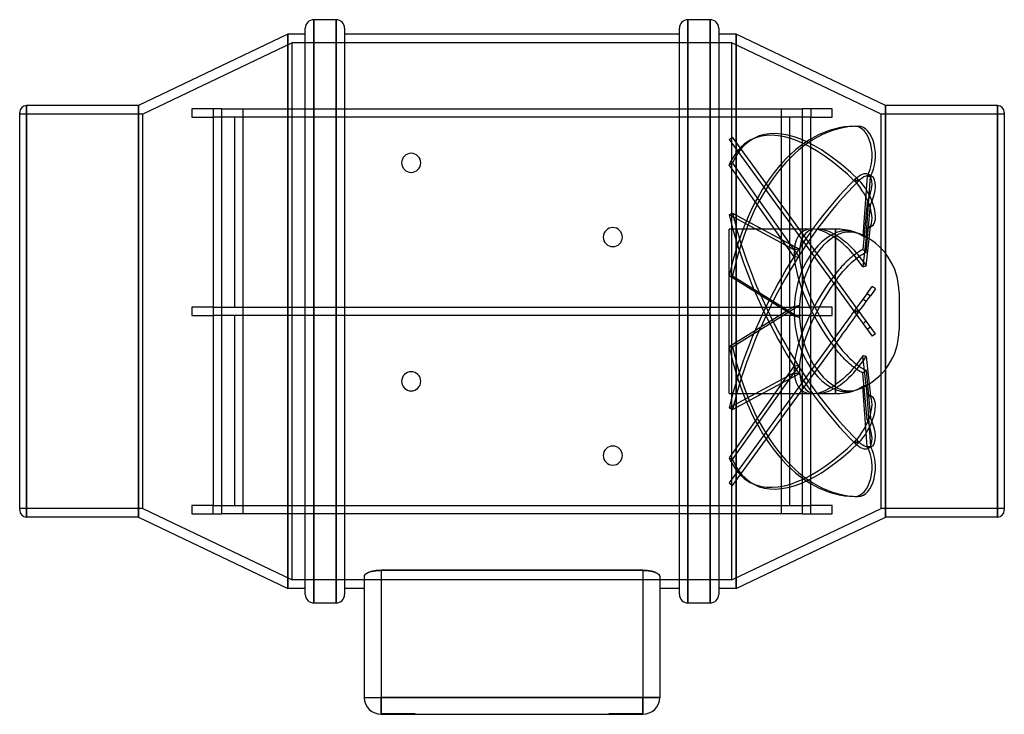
# Model space of a CAD drawing. Header units: millimetres. Extents: x -116 to 116, y -95 to 69.
import ezdxf

# ---------------------------------------------------------------- set-up
doc = ezdxf.new("R2010")
doc.units = ezdxf.units.MM
doc.layers.add('HIDDEN', color=7, linetype='Continuous')
doc.layers.add('THICK', color=7, linetype='Continuous')

msp = doc.modelspace()

# ---------------------------------------------------------------- linework, layer by layer
at = {"layer": 'HIDDEN'}
for p, q in [((-46.72, 68.75), (-46.72, 0)), ((-41.44, 68.75), (-41.44, 0)), ((41.44, 0), (41.44, 68.75)), ((46.72, 0), (46.72, 68.75)), ((-52.8, 0), (-52.8, 65.31)), ((52.8, 0), (52.8, 65.31)), ((-51.8, 63.31), (-87, 46.5)), ((-51.8, 0), (-51.8, 63.31)), ((51.8, 63.31), (-51.8, 63.31)), ((51.8, 0), (51.8, 63.31)), ((87, 46.5), (51.8, 63.31)), ((-87, 46.5), (-116, 46.5)), ((-114.4, 0), (-114.4, 48.5)), ((-88, 0), (-88, 48.5)), ((-87, 0), (-87, 46.5)), ((-74.33, 47.75), (-75.4, 47.75)), ((-75.4, 47.75), (-75.4, 45.75)), ((-75.4, 47.75), (-75.4, 47.75)), ((-73.23, 47.75), (-74.33, 47.75)), ((-72.08, 47.75), (-73.23, 47.75)), ((-70.9, 47.75), (-72.08, 47.75)), ((-69.67, 47.75), (-70.9, 47.75)), ((-70.4, 47.75), (-70.4, 45.75)), ((-68.4, 47.75), (-69.67, 47.75)), ((-68.4, 0), (-68.4, 47.75)), ((-68.4, 47.75), (-68.4, 47.75)), ((-68.4, 47.75), (-63.4, 47.75)), ((-63.4, 47.75), (-63.4, -47.75)), ((-63.4, 47.75), (63.4, 47.75)), ((63.4, 47.75), (63.4, -47.75)), ((63.4, 47.75), (68.4, 47.75)), ((69.67, 47.75), (68.4, 47.75)), ((68.4, 47.75), (68.4, 0)), ((68.4, 47.75), (68.4, 47.75)), ((70.9, 47.75), (69.67, 47.75)), ((70.4, 47.75), (70.4, 45.75)), ((72.08, 47.75), (70.9, 47.75)), ((73.23, 47.75), (72.08, 47.75)), ((74.33, 47.75), (73.23, 47.75)), ((75.4, 47.75), (74.33, 47.75)), ((75.4, 45.75), (75.4, 47.75)), ((75.4, 47.75), (75.4, 47.75)), ((87, 0), (87, 46.5)), ((116, 46.5), (87, 46.5)), ((88, 0), (88, 48.5)), ((114.4, 0), (114.4, 48.5)), ((-75.4, 45.75), (-74.61, 45.75)), ((-75.4, 45.75), (-75.4, 45.75)), ((-74.61, 45.75), (-73.8, 45.75)), ((-73.8, 45.75), (-72.98, 45.75)), ((-72.98, 45.75), (-72.14, 45.75)), ((-72.14, 45.75), (-71.28, 45.75)), ((-71.28, 45.75), (-70.4, 45.75)), ((-70.4, 45.75), (-70.4, 1)), ((-70.4, 45.75), (-70.4, 45.75)), ((-65.4, 45.75), (-70.4, 45.75)), ((65.4, 45.75), (-65.4, 45.75)), ((-65.4, 45.75), (-65.4, 1)), ((70.4, 45.75), (65.4, 45.75)), ((65.4, 45.75), (65.4, 1)), ((70.4, 1), (70.4, 45.75)), ((70.4, 45.75), (71.28, 45.75)), ((70.4, 45.75), (70.4, 45.75)), ((71.28, 45.75), (72.14, 45.75)), ((72.14, 45.75), (72.98, 45.75)), ((72.98, 45.75), (73.8, 45.75)), ((73.8, 45.75), (74.61, 45.75)), ((74.61, 45.75), (75.4, 45.75)), ((75.4, 45.75), (75.4, 45.75)), ((80.8, 43.62), (81.6, 43.62)), ((51.18, 40.47), (51.99, 41.06)), ((51.18, 40.47), (80.8, -0.29)), ((81.6, 0.29), (51.99, 41.06)), ((57.1, 40.84), (56.29, 40.42)), ((51.18, 34.52), (51.99, 34.93)), ((51.99, 34.93), (67.76, 12.67)), ((66.51, 12.88), (51.18, 34.52)), ((80.8, 30.64), (81.6, 31.06)), ((80.8, 31.06), (81.6, 30.64)), ((83.65, 31.89), (82.68, 17.69)), ((83.47, 17.37), (84.46, 31.89)), ((83.65, 31.89), (84.46, 31.89)), ((84.75, 31.89), (83.94, 32.31)), ((83.65, 25.54), (82.68, 14.56)), ((83.65, 25.54), (84.46, 25.12)), ((83.47, 13.89), (84.46, 25.12)), ((51.18, 22.72), (51.99, 23.14)), ((66.51, 14.51), (51.18, 22.72)), ((51.99, 23.14), (67.76, 14.69)), ((66.49, 19.4), (51.2, 19.4)), ((51.2, -19.4), (51.2, 19.4)), ((70.62, 19.4), (67.72, 19.4)), ((76.2, 19.4), (71.85, 19.4)), ((76.2, 19.4), (76.2, 18.44)), ((76.2, 18.05), (76.2, 19.4)), ((76.72, 18.65), (76.46, 18.55)), ((76.98, 18.73), (76.72, 18.65)), ((77.24, 18.81), (76.98, 18.73)), ((77.5, 18.87), (77.24, 18.81)), ((77.75, 18.92), (77.5, 18.87)), ((77.71, 18.48), (78.04, 18.57)), ((77.99, 18.96), (77.75, 18.92)), ((78.24, 18.99), (77.99, 18.96)), ((78.04, 18.57), (78.36, 18.65)), ((78.5, 19.01), (78.24, 18.99)), ((78.36, 18.65), (78.68, 18.7)), ((78.76, 19.02), (78.5, 19.01)), ((78.68, 18.7), (78.99, 18.74)), ((79.03, 19.01), (78.76, 19.02)), ((78.99, 18.74), (79.29, 18.76)), ((79.3, 18.99), (79.03, 19.01)), ((79.29, 18.76), (79.6, 18.76)), ((79.56, 18.97), (79.3, 18.99)), ((79.83, 18.93), (79.56, 18.97)), ((79.6, 18.76), (79.92, 18.75)), ((80.08, 18.88), (79.83, 18.93)), ((79.92, 18.75), (80.24, 18.72)), ((80.34, 18.82), (80.08, 18.88)), ((80.24, 18.72), (80.57, 18.67)), ((80.58, 18.75), (80.34, 18.82)), ((80.57, 18.67), (80.89, 18.6)), ((80.79, 18.68), (80.58, 18.75)), ((81, 18.6), (80.79, 18.68)), ((80.89, 18.6), (81.21, 18.52)), ((81.21, 18.52), (81, 18.6)), ((83.65, 19.56), (82.68, 10.46)), ((83.47, 10.67), (84.46, 19.98)), ((83.65, 19.56), (84.46, 19.98)), ((84.75, 20.08), (83.94, 19.66)), ((76.46, 18.55), (76.2, 18.44)), ((76.2, 18.05), (76.6, 17.82)), ((76.2, 17.79), (76.49, 17.96)), ((76.2, 17.79), (76.2, 8.77)), ((76.57, 17.05), (76.2, 17.3)), ((76.2, 7.73), (76.2, 17.3)), ((76.49, 17.96), (76.78, 18.11)), ((76.94, 16.78), (76.57, 17.05)), ((76.6, 17.82), (77.01, 17.56)), ((76.78, 18.11), (77.08, 18.24)), ((77.31, 16.5), (76.94, 16.78)), ((77.01, 17.56), (77.45, 17.26)), ((77.08, 18.24), (77.39, 18.37)), ((77.67, 16.21), (77.31, 16.5)), ((77.39, 18.37), (77.71, 18.48)), ((77.45, 17.26), (77.89, 16.93)), ((77.89, 16.93), (78.34, 16.57)), ((78.34, 16.57), (78.78, 16.19)), ((81.42, 18.43), (81.21, 18.52)), ((81.21, 18.52), (81.52, 18.42)), ((81.63, 18.33), (81.42, 18.43)), ((81.52, 18.42), (81.82, 18.31)), ((81.84, 18.22), (81.63, 18.33)), ((81.82, 18.31), (82.09, 18.19)), ((82.05, 18.1), (81.84, 18.22)), ((82.26, 17.97), (82.05, 18.1)), ((82.09, 18.19), (82.36, 18.06)), ((82.48, 17.83), (82.26, 17.97)), ((82.36, 18.06), (82.64, 17.91)), ((82.68, 17.69), (82.48, 17.83)), ((82.64, 17.91), (82.92, 17.75)), ((82.82, 17.64), (82.68, 17.69)), ((82.95, 17.59), (82.82, 17.64)), ((82.92, 17.75), (83.2, 17.57)), ((83.08, 17.54), (82.95, 17.59)), ((83.21, 17.49), (83.08, 17.54)), ((83.2, 17.57), (83.47, 17.37)), ((83.34, 17.43), (83.21, 17.49)), ((83.47, 17.37), (83.34, 17.43)), ((78.02, 15.91), (77.67, 16.21)), ((78.38, 15.58), (78.02, 15.91)), ((78.75, 15.23), (78.38, 15.58)), ((79.12, 14.86), (78.75, 15.23)), ((78.78, 16.19), (79.2, 15.81)), ((79.5, 14.47), (79.12, 14.86)), ((79.2, 15.81), (79.63, 15.4)), ((79.88, 14.06), (79.5, 14.47)), ((79.63, 15.4), (80.07, 14.95)), ((80.24, 13.65), (79.88, 14.06)), ((80.07, 14.95), (80.52, 14.47)), ((80.52, 14.47), (80.97, 13.96)), ((80.97, 13.96), (81.41, 13.45)), ((81.63, 13.98), (81.28, 13.75)), ((81.99, 14.19), (81.63, 13.98)), ((82.34, 14.38), (81.99, 14.19)), ((82.68, 14.56), (82.34, 14.38)), ((82.82, 14.45), (82.68, 14.56)), ((82.95, 14.34), (82.82, 14.45)), ((83.08, 14.23), (82.95, 14.34)), ((83.21, 14.12), (83.08, 14.23)), ((83.34, 14.01), (83.21, 14.12)), ((83.47, 13.89), (83.34, 14.01)), ((78.75, 11.66), (78.38, 11.29)), ((79.12, 12.02), (78.75, 11.66)), ((79.5, 12.37), (79.12, 12.02)), ((79.88, 12.69), (79.5, 12.37)), ((80.24, 12.99), (79.88, 12.69)), ((80.07, 11.55), (80.53, 11.95)), ((80.59, 13.25), (80.24, 13.65)), ((80.59, 13.26), (80.24, 12.99)), ((80.53, 11.95), (80.97, 12.32)), ((80.93, 13.51), (80.59, 13.26)), ((80.93, 12.83), (80.59, 13.25)), ((81.28, 13.75), (80.93, 13.51)), ((81.28, 12.39), (80.93, 12.83)), ((80.97, 12.32), (81.41, 12.66)), ((81.63, 11.93), (81.28, 12.39)), ((81.41, 13.45), (81.83, 12.94)), ((81.41, 12.66), (81.83, 12.95)), ((81.99, 11.46), (81.63, 11.93)), ((81.83, 12.95), (82.23, 13.22)), ((81.83, 12.94), (82.23, 12.41)), ((82.23, 13.22), (82.65, 13.47)), ((82.23, 12.41), (82.65, 11.86)), ((82.65, 13.47), (83.06, 13.69)), ((82.65, 11.86), (83.06, 11.28)), ((83.06, 13.69), (83.47, 13.89)), ((76.94, 9.69), (76.57, 9.24)), ((77.31, 10.12), (76.94, 9.69)), ((77.67, 10.53), (77.31, 10.12)), ((77.45, 8.75), (77.89, 9.29)), ((78.02, 10.91), (77.67, 10.53)), ((77.89, 9.29), (78.34, 9.8)), ((78.38, 11.29), (78.02, 10.91)), ((78.34, 9.8), (78.78, 10.28)), ((78.78, 10.28), (79.2, 10.71)), ((79.2, 10.71), (79.63, 11.14)), ((79.63, 11.14), (80.07, 11.55)), ((82.34, 10.97), (81.99, 11.46)), ((82.68, 10.46), (82.34, 10.97)), ((82.82, 10.5), (82.68, 10.46)), ((82.95, 10.54), (82.82, 10.5)), ((83.08, 10.58), (82.95, 10.54)), ((83.06, 11.28), (83.47, 10.67)), ((83.21, 10.61), (83.08, 10.58)), ((83.34, 10.64), (83.21, 10.61)), ((83.47, 10.67), (83.34, 10.64)), ((66.51, -1.16), (51.18, 8.34)), ((51.18, 8.34), (51.99, 8.34)), ((51.99, 8.34), (67.76, -1.43)), ((76.57, 9.24), (76.2, 8.77)), ((76.2, 7.11), (76.6, 7.66)), ((76.2, 7.11), (76.2, -6.03)), ((76.6, 7.66), (77.01, 8.2)), ((77.01, 8.2), (77.45, 8.75)), ((76.2, -7.11), (76.2, 6.03)), ((83.65, 4.23), (84.84, 5.86)), ((85.65, 5.27), (84.46, 3.64)), ((85.65, 5.27), (84.84, 5.86)), ((82.34, 2.41), (81.99, 1.93)), ((82.68, 2.89), (82.34, 2.41)), ((83.65, 4.23), (82.68, 2.89)), ((82.82, 2.79), (82.68, 2.89)), ((82.95, 2.69), (82.82, 2.79)), ((83.08, 2.58), (82.95, 2.69)), ((83.21, 2.48), (83.08, 2.58)), ((83.34, 2.38), (83.21, 2.48)), ((83.47, 2.28), (83.34, 2.38)), ((83.47, 2.28), (84.46, 3.64)), ((83.65, 4.23), (84.46, 3.64)), ((91.2, 4.4), (91.2, -4.4)), ((-114.4, -48.5), (-114.4, 0)), ((-87, -46.5), (-87, 0)), ((-74.58, 1), (-75.4, 1)), ((-75.4, 1), (-75.4, 0)), ((-75.4, 1), (-75.4, 1)), ((-75.4, 0), (-75.4, -1)), ((-73.76, 1), (-74.58, 1)), ((-72.93, 1), (-73.76, 1)), ((-72.09, 1), (-72.93, 1)), ((-71.25, 1), (-72.09, 1)), ((-70.4, 1), (-71.25, 1)), ((-70.4, 1), (-70.4, 1)), ((-70.4, 1), (-65.4, 1)), ((-70.4, 1), (-70.4, -1)), ((-65.4, 1), (65.4, 1)), ((-51.8, -63.31), (-51.8, 0)), ((66.51, 1.16), (51.18, -8.34)), ((51.7, 0), (51.7, 0)), ((51.7, 0), (51.7, 0)), ((51.7, 0), (51.7, 0)), ((51.7, 0), (51.7, 0)), ((51.7, 0), (51.7, 0)), ((51.7, 0), (51.7, 0)), ((51.7, 0), (51.7, 0)), ((51.7, 0), (51.7, 0)), ((51.7, 0), (51.7, 0)), ((51.7, 0), (51.7, 0)), ((51.7, 0), (51.7, 0)), ((51.7, 0), (51.7, 0)), ((51.7, 0), (51.7, 0)), ((51.7, 0), (51.7, 0)), ((51.7, 0), (51.7, 0)), ((51.7, 0), (51.7, 0)), ((51.7, 0), (51.7, 0)), ((51.7, 0), (51.7, 0)), ((51.7, 0), (51.7, 0)), ((51.7, 0), (51.7, 0)), ((51.7, 0), (51.7, 0)), ((51.7, 0), (51.7, 0)), ((51.7, 0), (51.7, 0)), ((51.7, 0), (51.7, 0)), ((51.7, 0), (51.7, 0)), ((51.7, 0), (51.7, 0)), ((51.7, 0), (51.7, 0)), ((51.7, 0), (51.7, 0)), ((51.7, 0), (51.7, 0)), ((51.7, 0), (51.7, 0)), ((51.7, 0), (51.7, 0)), ((51.7, 0), (51.7, 0)), ((51.7, 0), (51.7, 0)), ((51.7, 0), (51.7, 0)), ((51.7, 0), (51.7, 0)), ((51.7, 0), (51.7, 0)), ((51.7, 0), (51.7, 0)), ((51.7, 0), (51.7, 0)), ((51.7, 0), (51.7, 0)), ((51.7, 0), (51.7, 0)), ((51.7, 0), (51.7, 0)), ((51.7, 0), (51.7, 0)), ((51.8, -63.31), (51.8, 0)), ((51.99, -8.34), (67.76, 1.43)), ((65.4, 1), (70.4, 1)), ((68.4, 0), (68.4, -47.75)), ((71.25, 1), (70.4, 1)), ((70.4, 1), (70.4, 1)), ((70.4, 1), (70.4, -1)), ((72.09, 1), (71.25, 1)), ((72.93, 1), (72.09, 1)), ((73.76, 1), (72.93, 1)), ((74.58, 1), (73.76, 1)), ((75.4, 1), (74.58, 1)), ((75.4, 0), (75.4, 1)), ((75.4, 1), (75.4, 1)), ((80.59, 0.01), (80.24, -0.47)), ((80.93, 0.48), (80.59, 0.01)), ((80.8, -0.29), (81.6, 0.29)), ((80.8, 0.29), (81.6, -0.29)), ((81.28, 0.96), (80.93, 0.48)), ((81.63, 1.45), (81.28, 0.96)), ((81.41, -0.56), (81.83, 0.01)), ((85.65, -5.27), (81.6, 0.29)), ((81.99, 1.93), (81.63, 1.45)), ((81.83, 0.01), (82.23, 0.57)), ((82.23, 0.57), (82.65, 1.14)), ((82.65, 1.14), (83.06, 1.71)), ((83.06, 1.71), (83.47, 2.28)), ((87, -46.5), (87, 0)), ((-88, -48.5), (-88, 0)), ((-75.4, -1), (-74.58, -1)), ((-75.4, -1), (-75.4, -1)), ((-74.58, -1), (-73.76, -1)), ((-73.76, -1), (-72.93, -1)), ((-72.93, -1), (-72.09, -1)), ((-72.09, -1), (-71.25, -1)), ((-71.25, -1), (-70.4, -1)), ((-65.4, -1), (-70.4, -1)), ((-70.4, -1), (-70.4, -1)), ((-70.4, -1), (-70.4, -45.75)), ((-68.4, -47.75), (-68.4, 0)), ((65.4, -1), (-65.4, -1)), ((-65.4, -1), (-65.4, -45.75)), ((-52.8, -65.31), (-52.8, 0)), ((-46.72, 0), (-46.72, -68.75)), ((-41.44, 0), (-41.44, -68.75)), ((41.44, -68.75), (41.44, 0)), ((46.72, -68.75), (46.72, 0)), ((51.7, 0), (51.7, 0)), ((51.7, 0), (51.7, 0)), ((51.7, 0), (51.7, 0)), ((51.7, 0), (51.7, 0)), ((51.7, 0), (51.7, 0)), ((51.7, 0), (51.7, 0)), ((51.7, 0), (51.7, 0)), ((51.7, 0), (51.7, 0)), ((51.7, 0), (51.7, 0)), ((51.7, 0), (51.7, 0)), ((51.7, 0), (51.7, 0)), ((51.7, 0), (51.7, 0)), ((51.7, 0), (51.7, 0)), ((51.7, 0), (51.7, 0)), ((51.7, 0), (51.7, 0)), ((51.7, 0), (51.7, 0)), ((51.7, 0), (51.7, 0)), ((51.7, 0), (51.7, 0)), ((51.7, 0), (51.7, 0)), ((51.7, 0), (51.7, 0)), ((51.7, 0), (51.7, 0)), ((51.7, 0), (51.7, 0)), ((51.7, 0), (51.7, 0)), ((51.7, 0), (51.7, 0)), ((51.7, 0), (51.7, 0)), ((51.7, 0), (51.7, 0)), ((51.7, 0), (51.7, 0)), ((51.7, 0), (51.7, 0)), ((51.7, 0), (51.7, 0)), ((51.7, 0), (51.7, 0)), ((51.7, 0), (51.7, 0)), ((51.7, 0), (51.7, 0)), ((51.7, 0), (51.7, 0)), ((51.7, 0), (51.7, 0)), ((51.7, 0), (51.7, 0)), ((51.7, 0), (51.7, 0)), ((51.7, 0), (51.7, 0)), ((52.8, -65.31), (52.8, 0)), ((70.4, -1), (65.4, -1)), ((65.4, -1), (65.4, -45.75)), ((70.4, -1), (71.25, -1)), ((70.4, -1), (70.4, -1)), ((70.4, -45.75), (70.4, -1)), ((71.25, -1), (72.09, -1)), ((72.09, -1), (72.93, -1)), ((72.93, -1), (73.76, -1)), ((73.76, -1), (74.58, -1)), ((74.58, -1), (75.4, -1)), ((75.4, -1), (75.4, 0)), ((75.4, -1), (75.4, -1)), ((79.12, -2.01), (78.75, -2.53)), ((79.5, -1.49), (79.12, -2.01)), ((79.88, -0.97), (79.5, -1.49)), ((80.24, -0.47), (79.88, -0.97)), ((80.07, -2.4), (80.52, -1.78)), ((80.52, -1.78), (80.97, -1.16)), ((80.8, -0.29), (84.84, -5.86)), ((80.97, -1.16), (81.41, -0.56)), ((83.47, -2.28), (83.34, -2.38)), ((88, -48.5), (88, 0)), ((114.4, -48.5), (114.4, 0)), ((77.31, -4.51), (76.94, -5.02)), ((77.67, -4.01), (77.31, -4.51)), ((78.02, -3.53), (77.67, -4.01)), ((78.38, -3.04), (78.02, -3.53)), ((78.34, -4.79), (78.78, -4.18)), ((78.75, -2.53), (78.38, -3.04)), ((78.78, -4.18), (79.2, -3.6)), ((79.2, -3.6), (79.63, -3.01)), ((79.63, -3.01), (80.07, -2.4)), ((82.82, -2.79), (82.68, -2.89)), ((82.95, -2.69), (82.82, -2.79)), ((83.08, -2.58), (82.95, -2.69)), ((83.21, -2.48), (83.08, -2.58)), ((83.34, -2.38), (83.21, -2.48)), ((83.65, -4.23), (84.46, -3.64)), ((76.2, -6.03), (66.49, -19.4)), ((76.57, -5.53), (76.2, -6.03)), ((76.94, -5.02), (76.57, -5.53)), ((76.6, -7.19), (77.01, -6.62)), ((77.01, -6.62), (77.45, -6.02)), ((77.45, -6.02), (77.89, -5.41)), ((77.89, -5.41), (78.34, -4.79)), ((85.65, -5.27), (84.84, -5.86)), ((51.18, -8.34), (51.99, -8.34)), ((67.76, -19.35), (76.2, -7.73)), ((76.2, -7.11), (76.6, -7.66)), ((76.2, -7.73), (76.6, -7.19)), ((76.2, -7.73), (76.2, -17.3)), ((76.57, -9.24), (76.2, -8.77)), ((76.2, -17.79), (76.2, -8.77)), ((76.94, -9.69), (76.57, -9.24)), ((76.6, -7.66), (77.01, -8.2)), ((77.01, -8.2), (77.45, -8.75)), ((77.45, -8.75), (77.89, -9.28)), ((77.31, -10.12), (76.94, -9.69)), ((77.67, -10.53), (77.31, -10.12)), ((78.02, -10.91), (77.67, -10.53)), ((77.89, -9.28), (78.34, -9.79)), ((78.38, -11.29), (78.02, -10.91)), ((78.34, -9.79), (78.78, -10.27)), ((78.75, -11.66), (78.38, -11.29)), ((78.78, -10.27), (79.2, -10.71)), ((79.2, -10.71), (79.63, -11.14)), ((79.63, -11.14), (80.07, -11.55)), ((80.07, -11.55), (80.52, -11.95)), ((81.99, -11.46), (81.63, -11.93)), ((82.34, -10.97), (81.99, -11.46)), ((82.68, -10.46), (82.34, -10.97)), ((82.65, -11.86), (83.06, -11.28)), ((82.82, -10.5), (82.68, -10.46)), ((83.65, -19.56), (82.68, -10.46)), ((82.95, -10.54), (82.82, -10.5)), ((83.08, -10.58), (82.95, -10.54)), ((83.06, -11.28), (83.47, -10.67)), ((83.21, -10.61), (83.08, -10.58)), ((83.34, -10.64), (83.21, -10.61)), ((83.47, -10.67), (83.34, -10.64)), ((83.47, -10.67), (84.46, -19.98)), ((66.51, -12.88), (51.18, -34.52)), ((51.99, -34.93), (67.76, -12.67)), ((79.12, -12.02), (78.75, -11.66)), ((79.5, -12.37), (79.12, -12.02)), ((79.88, -12.69), (79.5, -12.37)), ((80.24, -12.99), (79.88, -12.69)), ((80.24, -13.65), (79.88, -14.06)), ((80.59, -13.26), (80.24, -12.99)), ((80.59, -13.25), (80.24, -13.65)), ((80.52, -11.95), (80.97, -12.32)), ((80.93, -12.83), (80.59, -13.25)), ((80.93, -13.51), (80.59, -13.26)), ((81.28, -12.39), (80.93, -12.83)), ((81.28, -13.75), (80.93, -13.51)), ((80.97, -12.32), (81.41, -12.65)), ((80.97, -13.96), (81.41, -13.45)), ((81.63, -11.93), (81.28, -12.39)), ((81.63, -13.98), (81.28, -13.75)), ((81.41, -12.65), (81.83, -12.95)), ((81.41, -13.45), (81.83, -12.94)), ((81.83, -12.94), (82.23, -12.41)), ((81.83, -12.95), (82.23, -13.22)), ((82.23, -12.41), (82.65, -11.86)), ((82.23, -13.22), (82.65, -13.47)), ((82.65, -13.47), (83.06, -13.69)), ((83.06, -13.69), (83.47, -13.89)), ((83.47, -13.89), (83.34, -14.01)), ((83.47, -13.89), (84.46, -25.12)), ((66.51, -14.51), (51.18, -22.72)), ((51.99, -23.14), (67.76, -14.69)), ((77.67, -16.21), (77.31, -16.5)), ((78.02, -15.91), (77.67, -16.21)), ((78.38, -15.58), (78.02, -15.91)), ((78.34, -16.57), (78.78, -16.19)), ((78.75, -15.23), (78.38, -15.58)), ((79.12, -14.86), (78.75, -15.23)), ((78.78, -16.19), (79.2, -15.81)), ((79.5, -14.47), (79.12, -14.86)), ((79.2, -15.81), (79.63, -15.4)), ((79.88, -14.06), (79.5, -14.47)), ((79.63, -15.4), (80.07, -14.95)), ((80.07, -14.95), (80.52, -14.47)), ((80.52, -14.47), (80.97, -13.96)), ((81.99, -14.19), (81.63, -13.98)), ((82.34, -14.38), (81.99, -14.19)), ((82.68, -14.56), (82.34, -14.38)), ((82.82, -14.45), (82.68, -14.56)), ((83.65, -25.54), (82.68, -14.56)), ((82.95, -14.34), (82.82, -14.45)), ((83.08, -14.23), (82.95, -14.34)), ((83.21, -14.12), (83.08, -14.23)), ((83.34, -14.01), (83.21, -14.12)), ((76.57, -17.05), (76.2, -17.3)), ((76.2, -17.79), (76.49, -17.96)), ((76.2, -18.05), (76.6, -17.82)), ((76.2, -18.05), (76.2, -19.4)), ((76.2, -19.4), (76.2, -18.44)), ((76.46, -18.55), (76.2, -18.44)), ((76.72, -18.65), (76.46, -18.55)), ((76.49, -17.96), (76.78, -18.11)), ((76.94, -16.78), (76.57, -17.05)), ((76.6, -17.82), (77.01, -17.56)), ((76.78, -18.11), (77.08, -18.24)), ((77.31, -16.5), (76.94, -16.78)), ((77.01, -17.56), (77.45, -17.26)), ((77.08, -18.24), (77.39, -18.37)), ((77.39, -18.37), (77.71, -18.48)), ((77.45, -17.26), (77.89, -16.93)), ((77.71, -18.48), (78.04, -18.57)), ((77.89, -16.93), (78.34, -16.57)), ((80.89, -18.6), (81.21, -18.52)), ((81.21, -18.52), (81, -18.6)), ((81.21, -18.52), (81.52, -18.42)), ((81.42, -18.43), (81.21, -18.52)), ((81.63, -18.33), (81.42, -18.43)), ((81.52, -18.42), (81.82, -18.31)), ((81.84, -18.22), (81.63, -18.33)), ((81.82, -18.31), (82.09, -18.19)), ((82.05, -18.1), (81.84, -18.22)), ((82.26, -17.97), (82.05, -18.1)), ((82.09, -18.19), (82.36, -18.06)), ((82.48, -17.83), (82.26, -17.97)), ((82.36, -18.06), (82.64, -17.91)), ((82.68, -17.69), (82.48, -17.83)), ((82.64, -17.91), (82.92, -17.75)), ((82.82, -17.64), (82.68, -17.69)), ((83.65, -31.89), (82.68, -17.69)), ((82.95, -17.59), (82.82, -17.64)), ((82.92, -17.75), (83.2, -17.57)), ((83.08, -17.54), (82.95, -17.59)), ((83.21, -17.49), (83.08, -17.54)), ((83.2, -17.57), (83.47, -17.37)), ((83.34, -17.43), (83.21, -17.49)), ((83.47, -17.37), (83.34, -17.43)), ((83.47, -17.37), (84.46, -31.89)), ((66.51, -19.37), (51.18, -40.47)), ((51.2, -19.4), (66.49, -19.4)), ((51.99, -41.06), (67.76, -19.35)), ((67.72, -19.4), (70.62, -19.4)), ((71.85, -19.4), (76.2, -19.4)), ((76.98, -18.73), (76.72, -18.65)), ((77.24, -18.81), (76.98, -18.73)), ((77.5, -18.87), (77.24, -18.81)), ((77.75, -18.92), (77.5, -18.87)), ((77.99, -18.96), (77.75, -18.92)), ((78.24, -18.99), (77.99, -18.96)), ((78.04, -18.57), (78.36, -18.65)), ((78.5, -19.01), (78.24, -18.99)), ((78.36, -18.65), (78.68, -18.7)), ((78.76, -19.02), (78.5, -19.01)), ((78.68, -18.7), (78.99, -18.74)), ((79.03, -19.01), (78.76, -19.02)), ((78.99, -18.74), (79.29, -18.76)), ((79.3, -18.99), (79.03, -19.01)), ((79.29, -18.76), (79.6, -18.76)), ((79.56, -18.97), (79.3, -18.99)), ((79.83, -18.93), (79.56, -18.97)), ((79.6, -18.76), (79.92, -18.75)), ((80.08, -18.88), (79.83, -18.93)), ((79.92, -18.75), (80.24, -18.72)), ((80.34, -18.82), (80.08, -18.88)), ((80.24, -18.72), (80.57, -18.67)), ((80.58, -18.75), (80.34, -18.82)), ((80.57, -18.67), (80.89, -18.6)), ((80.79, -18.68), (80.58, -18.75)), ((81, -18.6), (80.79, -18.68)), ((83.65, -19.56), (84.46, -19.98)), ((84.75, -20.08), (83.94, -19.66)), ((51.18, -22.72), (51.99, -23.14)), ((83.65, -25.54), (84.46, -25.12)), ((80.8, -31.06), (81.6, -30.64)), ((80.8, -30.64), (81.6, -31.06)), ((83.65, -31.89), (84.46, -31.89)), ((84.75, -31.89), (83.94, -32.31)), ((51.18, -34.52), (51.99, -34.93)), ((51.18, -40.47), (51.99, -41.06)), ((57.1, -40.84), (56.29, -40.42)), ((80.8, -43.62), (81.6, -43.62)), ((-75.4, -45.75), (-75.4, -47.75)), ((-75.4, -45.75), (-75.4, -45.75)), ((-74.61, -45.75), (-75.4, -45.75)), ((-73.8, -45.75), (-74.61, -45.75)), ((-72.98, -45.75), (-73.8, -45.75)), ((-72.14, -45.75), (-72.98, -45.75)), ((-71.28, -45.75), (-72.14, -45.75)), ((-70.4, -45.75), (-71.28, -45.75)), ((-70.4, -45.75), (-70.4, -45.75)), ((-70.4, -45.75), (-65.4, -45.75)), ((-70.4, -47.75), (-70.4, -45.75)), ((-65.4, -45.75), (65.4, -45.75)), ((65.4, -45.75), (70.4, -45.75)), ((70.4, -45.75), (70.4, -45.75)), ((71.28, -45.75), (70.4, -45.75)), ((70.4, -47.75), (70.4, -45.75)), ((72.14, -45.75), (71.28, -45.75)), ((72.98, -45.75), (72.14, -45.75)), ((73.8, -45.75), (72.98, -45.75)), ((74.61, -45.75), (73.8, -45.75)), ((75.4, -45.75), (74.61, -45.75)), ((75.4, -45.75), (75.4, -45.75)), ((75.4, -47.75), (75.4, -45.75)), ((-87, -46.5), (-116, -46.5)), ((-87, -46.5), (-51.8, -63.31)), ((-75.4, -47.75), (-75.4, -47.75)), ((-75.4, -47.75), (-74.33, -47.75)), ((-74.33, -47.75), (-73.23, -47.75)), ((-73.23, -47.75), (-72.08, -47.75)), ((-72.08, -47.75), (-70.9, -47.75)), ((-70.9, -47.75), (-69.67, -47.75)), ((-69.67, -47.75), (-68.4, -47.75)), ((-68.4, -47.75), (-68.4, -47.75)), ((-63.4, -47.75), (-68.4, -47.75)), ((63.4, -47.75), (-63.4, -47.75)), ((51.8, -63.31), (87, -46.5)), ((68.4, -47.75), (63.4, -47.75)), ((68.4, -47.75), (69.67, -47.75)), ((68.4, -47.75), (68.4, -47.75)), ((69.67, -47.75), (70.9, -47.75)), ((70.9, -47.75), (72.08, -47.75)), ((72.08, -47.75), (73.23, -47.75)), ((73.23, -47.75), (74.33, -47.75)), ((74.33, -47.75), (75.4, -47.75)), ((75.4, -47.75), (75.4, -47.75)), ((116, -46.5), (87, -46.5)), ((-34.79, -62.36), (-34.8, -62.43)), ((-34.78, -62.29), (-34.79, -62.36)), ((-34.74, -62.22), (-34.78, -62.29)), ((-34.7, -62.14), (-34.74, -62.22)), ((-34.64, -62.07), (-34.7, -62.14)), ((-34.57, -62), (-34.64, -62.07)), ((-34.48, -61.93), (-34.57, -62)), ((-34.39, -61.85), (-34.48, -61.93)), ((-34.28, -61.78), (-34.39, -61.85)), ((-34.16, -61.72), (-34.28, -61.78)), ((-34.03, -61.65), (-34.16, -61.72)), ((-33.88, -61.59), (-34.03, -61.65)), ((-33.74, -61.53), (-33.88, -61.59)), ((-33.58, -61.47), (-33.74, -61.53)), ((-33.41, -61.41), (-33.58, -61.47)), ((-33.23, -61.36), (-33.41, -61.41)), ((-33.04, -61.31), (-33.23, -61.36)), ((-32.84, -61.26), (-33.04, -61.31)), ((-32.64, -61.22), (-32.84, -61.26)), ((-32.42, -61.18), (-32.64, -61.22)), ((-32.2, -61.15), (-32.42, -61.18)), ((-31.97, -61.12), (-32.2, -61.15)), ((-31.74, -61.1), (-31.97, -61.12)), ((-31.5, -61.08), (-31.74, -61.1)), ((-31.27, -61.06), (-31.5, -61.08)), ((-31.03, -61.06), (-31.27, -61.06)), ((-30.8, -61.05), (-31.03, -61.06)), ((-30.8, -61.05), (-30.8, -91)), ((30.8, -61.05), (-30.8, -61.05)), ((30.8, -61.05), (30.8, -91)), ((31.06, -61.06), (30.8, -61.05)), ((31.32, -61.07), (31.06, -61.06)), ((31.59, -61.08), (31.32, -61.07)), ((31.85, -61.11), (31.59, -61.08)), ((32.11, -61.14), (31.85, -61.11)), ((32.36, -61.17), (32.11, -61.14)), ((32.61, -61.22), (32.36, -61.17)), ((32.84, -61.26), (32.61, -61.22)), ((33.07, -61.32), (32.84, -61.26)), ((33.28, -61.37), (33.07, -61.32)), ((33.48, -61.43), (33.28, -61.37)), ((33.66, -61.5), (33.48, -61.43)), ((33.83, -61.56), (33.66, -61.5)), ((33.99, -61.63), (33.83, -61.56)), ((34.14, -61.71), (33.99, -61.63)), ((34.28, -61.78), (34.14, -61.71)), ((34.4, -61.86), (34.28, -61.78)), ((34.51, -61.94), (34.4, -61.86)), ((34.6, -62.03), (34.51, -61.94)), ((34.67, -62.11), (34.6, -62.03)), ((34.73, -62.19), (34.67, -62.11)), ((34.77, -62.27), (34.73, -62.19)), ((34.79, -62.35), (34.77, -62.27)), ((34.8, -62.43), (34.79, -62.35)), ((51.8, -63.31), (-51.8, -63.31)), ((-34.8, -91), (-34.8, -91)), ((-34.8, -91), (-30.8, -91)), ((-30.8, -95), (-30.8, -91)), ((30.8, -91), (-30.8, -91)), ((30.8, -91), (34.8, -91)), ((30.8, -91), (30.8, -95)), ((34.8, -91), (34.8, -91)), ((-30.8, -95), (-30.8, -94.9)), ((-30.8, -95), (-30.8, -94.9)), ((-22.8, -94.9), (-30.8, -94.9)), ((-30.8, -95), (-30.8, -95)), ((-30.8, -95), (-30.8, -95)), ((-30.8, -95), (-30.8, -95)), ((-22.8, -94.9), (-22.8, -95)), ((-22.8, -94.9), (-22.8, -95)), ((22.8, -95), (22.8, -94.9)), ((22.8, -95), (22.8, -94.9)), ((30.8, -94.9), (22.8, -94.9)), ((30.8, -94.9), (30.8, -95)), ((30.8, -94.9), (30.8, -95)), ((30.8, -95), (30.8, -95)), ((30.8, -95), (30.8, -95)), ((30.8, -95), (30.8, -95))]:
    msp.add_line(p, q, dxfattribs=at)
for centre, radius, start, end in [((-23.75, 35), 2.25, 0, 180), ((-23.75, 35), 2.25, 180, 0), ((23.75, 17.5), 2.25, 0, 180), ((76.2, 4.4), 15, 73.0144, 90), ((23.75, 17.5), 2.25, 180, 0), ((76.2, 4.4), 15, 0, 68.0044), ((76.2, -4.4), 15, 291.9956, 0), ((-23.75, -16.5), 2.25, 0, 180), ((-23.75, -16.5), 2.25, 180, 0), ((76.2, -4.4), 15, 270, 286.9856), ((23.75, -34), 2.25, 0, 180), ((23.75, -34), 2.25, 180, 0)]:
    msp.add_arc(centre, radius, start, end, dxfattribs=at)
for centre, major_axis, ratio, start_param, end_param in [((80.8, -10), (0, -53.62), 0.587785, -3.141593, -1.919862), ((81.6, -10), (0, 53.62), 0.587785, 0, 1.22173), ((80.8, -7.28), (24.5, -47.7), 0.415627, 2.251011, 3.141587), ((81.6, -6.86), (-24.5, 47.7), 0.415627, -0.890581, -0.000005), ((80.8, 36.75), (0, -6.88), 0.587785, 0.785398, 3.141593), ((81.6, 36.75), (0, 6.88), 0.587785, -2.356194, 0), ((80.8, -7.28), (24.5, -47.7), 0.415627, 3.141587, 3.472742), ((81.6, -6.86), (-24.5, 47.7), 0.415627, -0.000005, 0.331149), ((80.8, 26.19), (-3.14, -6.12), 0.415627, 3.141498, 4.032174), ((80.8, -6.86), (-24.5, -47.7), 0.415627, -2.251011, -1.029281), ((81.6, -7.28), (24.5, 47.7), 0.415627, 0.890581, 2.112312), ((80.8, 25.78), (3.14, -6.12), 0.415627, -0.000001, 2.251011), ((81.6, 25.78), (3.14, 6.12), 0.415627, -0.000095, 0.890581), ((81.6, 26.19), (-3.14, 6.12), 0.415627, 3.141592, 5.392604), ((80.8, 26.19), (-3.14, -6.12), 0.415627, 1.67598, 3.141498), ((81.6, 25.78), (3.14, 6.12), 0.415627, -1.465613, -0.000095), ((80.8, 6.86), (24.5, -47.7), 0.415627, -2.112312, -0.890581), ((81.6, 7.28), (-24.5, 47.7), 0.415627, 1.029281, 2.251011), ((80.58, 0), (12.07, -18.83), 0.386472, 2.898748, 3.743736), ((34.46, 0), (-94.52, -5.7), 0.196181, -1.942664, -1.92858), ((81.82, 0), (12.07, -18.83), 0.386472, 2.898748, 3.757821), ((80.58, 0), (12.07, -18.83), 0.386472, 2.429479, 2.898748), ((81.82, 0), (12.07, -18.83), 0.386472, 2.523324, 2.898748), ((80.8, 25.78), (3.14, -6.12), 0.415627, -0.105183, -0.000001), ((81.6, 26.19), (-3.14, 6.12), 0.415627, 3.036409, 3.141592), ((80.58, 0), (0, 19.4), 0.726543, 0.316129, 1.630387), ((81.82, 0), (0, -19.4), 0.726543, -2.731619, -1.497122), ((80.58, 0), (12.07, -18.83), 0.386472, -2.65863, -1.344372), ((34.46, 0), (-94.52, -17.19), 0.095099, -1.948132, -1.934048), ((81.82, 0), (12.07, -18.83), 0.386472, -2.672714, -1.438217), ((34.46, 0), (94.52, -9.59), 0.178418, 1.228861, 1.242945), ((80.58, 0), (-12.07, -18.83), 0.386472, -1.797221, -0.482963), ((81.82, 0), (-12.07, -18.83), 0.386472, -1.703376, -0.468879), ((80.58, 0), (0, 19.4), 0.726543, 1.511206, 2.825464), ((34.46, 0), (-94.53, -18.67), 0.055799, 1.905731, 1.919815), ((81.82, 0), (0, -19.4), 0.726543, -1.644471, -0.409974), ((34.46, 0), (94.53, -18.67), 0.055799, 1.221777, 1.235862), ((80.8, 10), (0, -53.62), 0.587785, -1.22173, 0), ((81.6, 10), (0, 53.62), 0.587785, 1.919862, 3.141593), ((80.58, 0), (-12.07, -18.83), 0.386472, -0.602144, 0.242845), ((34.46, 0), (-94.52, -9.59), 0.178418, 1.898648, 1.912732), ((81.82, 0), (-12.07, -18.83), 0.386472, -0.616228, 0.242845), ((34.46, 0), (94.52, -17.19), 0.095099, -1.207545, -1.193461), ((80.58, 0), (-12.07, -18.83), 0.386472, 0.242845, 0.712114), ((81.82, 0), (-12.07, -18.83), 0.386472, 0.242845, 0.618269), ((34.46, 0), (94.52, -5.7), 0.196181, -1.213012, -1.198928), ((80.8, -25.78), (-3.14, -6.12), 0.415627, 0.890581, 3.141593), ((81.6, -26.19), (3.14, 6.12), 0.415627, -2.251011, 0.000001), ((80.8, -25.78), (-3.14, -6.12), 0.415627, -3.141592, -3.036409), ((81.6, -26.19), (3.14, 6.12), 0.415627, 0.000001, 0.105183), ((81.6, -25.78), (-3.14, 6.12), 0.415627, -3.141498, -1.67598), ((80.8, -26.19), (3.14, -6.12), 0.415627, 0.000095, 1.465613), ((80.8, 7.28), (-24.5, -47.7), 0.415627, 0.000005, 0.890581), ((81.6, 6.86), (24.5, 47.7), 0.415627, -3.141587, -2.251011), ((80.8, -26.19), (3.14, -6.12), 0.415627, -0.890581, 0.000095), ((80.8, -36.75), (0, -6.88), 0.587785, 0, 2.356194), ((81.6, -25.78), (-3.14, 6.12), 0.415627, 2.251011, 3.141688), ((81.6, -36.75), (0, 6.88), 0.587785, -3.141593, -0.785398), ((80.8, 7.28), (-24.5, -47.7), 0.415627, -0.331149, 0.000005), ((81.6, 6.86), (24.5, 47.7), 0.415627, 2.810444, 3.141598)]:
    msp.add_ellipse(centre, major_axis=major_axis, ratio=ratio, start_param=start_param, end_param=end_param, dxfattribs=at)
at = {"layer": 'THICK'}
for p, q in [((-41.44, 68.75), (-46.72, 68.75)), ((-46.72, -68.75), (-46.72, 68.75)), ((-41.44, -68.75), (-41.44, 68.75)), ((46.72, 68.75), (41.44, 68.75)), ((41.44, 68.75), (41.44, -68.75)), ((46.72, 68.75), (46.72, -68.75)), ((-52.8, 65.31), (-88, 48.5)), ((-52.8, 65.31), (-52.8, 0)), ((-48.72, 65.31), (-52.8, 65.31)), ((-48.72, -66.75), (-48.72, 66.75)), ((-39.44, 66.75), (-39.44, -66.75)), ((39.44, 65.31), (-39.44, 65.31)), ((39.44, -66.75), (39.44, 66.75)), ((48.72, 66.75), (48.72, -66.75)), ((52.8, 65.31), (48.72, 65.31)), ((52.8, 65.31), (52.8, 0)), ((88, 48.5), (52.8, 65.31)), ((-116, -46.9), (-116, 46.9)), ((-114.4, 48.5), (-114.4, 0)), ((-88, 48.5), (-114.4, 48.5)), ((-88, 48.5), (-88, 0)), ((88, 48.5), (88, 0)), ((114.4, 48.5), (88, 48.5)), ((114.4, 48.5), (114.4, 0)), ((116, 46.9), (116, -46.9)), ((-114.4, 0), (-114.4, -48.5)), ((-88, 0), (-88, -48.5)), ((-52.8, 0), (-52.8, -65.31)), ((52.8, 0), (52.8, -65.31)), ((88, 0), (88, -48.5)), ((114.4, 0), (114.4, -48.5)), ((-88, -48.5), (-114.4, -48.5)), ((-88, -48.5), (-52.8, -65.31)), ((52.8, -65.31), (88, -48.5)), ((114.4, -48.5), (88, -48.5)), ((-34.8, -62.43), (-34.79, -62.35)), ((-34.8, -62.43), (-34.8, -91)), ((-34.79, -62.35), (-34.77, -62.27)), ((-34.77, -62.27), (-34.73, -62.19)), ((-34.73, -62.19), (-34.67, -62.11)), ((-34.67, -62.11), (-34.6, -62.03)), ((-34.6, -62.03), (-34.51, -61.94)), ((-34.51, -61.94), (-34.4, -61.86)), ((-34.4, -61.86), (-34.28, -61.78)), ((-34.28, -61.78), (-34.14, -61.71)), ((-34.14, -61.71), (-33.99, -61.63)), ((-33.99, -61.63), (-33.83, -61.56)), ((-33.83, -61.56), (-33.66, -61.5)), ((-33.66, -61.5), (-33.48, -61.43)), ((-33.48, -61.43), (-33.28, -61.37)), ((-33.28, -61.37), (-33.07, -61.32)), ((-33.07, -61.32), (-32.84, -61.26)), ((-32.84, -61.26), (-32.61, -61.22)), ((-32.61, -61.22), (-32.36, -61.17)), ((-32.36, -61.17), (-32.11, -61.14)), ((-32.11, -61.14), (-31.85, -61.11)), ((-31.85, -61.11), (-31.59, -61.08)), ((-31.59, -61.08), (-31.32, -61.07)), ((-31.32, -61.07), (-31.06, -61.06)), ((-31.06, -61.06), (-30.8, -61.05)), ((-30.8, -61.05), (30.8, -61.05)), ((-30.8, -61.05), (-30.8, -91)), ((30.8, -61.05), (30.8, -91)), ((30.8, -61.05), (31.03, -61.06)), ((31.03, -61.06), (31.27, -61.06)), ((31.27, -61.06), (31.5, -61.08)), ((31.5, -61.08), (31.74, -61.1)), ((31.74, -61.1), (31.97, -61.12)), ((31.97, -61.12), (32.2, -61.15)), ((32.2, -61.15), (32.42, -61.18)), ((32.42, -61.18), (32.64, -61.22)), ((32.64, -61.22), (32.84, -61.26)), ((32.84, -61.26), (33.04, -61.31)), ((33.04, -61.31), (33.23, -61.36)), ((33.23, -61.36), (33.41, -61.41)), ((33.41, -61.41), (33.58, -61.47)), ((33.58, -61.47), (33.74, -61.53)), ((33.74, -61.53), (33.88, -61.59)), ((33.88, -61.59), (34.03, -61.65)), ((34.03, -61.65), (34.16, -61.72)), ((34.16, -61.72), (34.28, -61.78)), ((34.28, -61.78), (34.39, -61.85)), ((34.39, -61.85), (34.48, -61.93)), ((34.48, -61.93), (34.57, -62)), ((34.57, -62), (34.64, -62.07)), ((34.64, -62.07), (34.7, -62.14)), ((34.7, -62.14), (34.74, -62.22)), ((34.74, -62.22), (34.78, -62.29)), ((34.78, -62.29), (34.79, -62.36)), ((34.79, -62.36), (34.8, -62.43)), ((34.8, -62.43), (34.8, -91)), ((-48.72, -65.31), (-52.8, -65.31)), ((-34.8, -65.31), (-39.44, -65.31)), ((39.44, -65.31), (34.8, -65.31)), ((52.8, -65.31), (48.72, -65.31)), ((-46.72, -68.75), (-41.44, -68.75)), ((41.44, -68.75), (46.72, -68.75)), ((-34.8, -91), (-30.8, -91)), ((-30.8, -91), (30.8, -91)), ((-30.8, -91), (-30.8, -95)), ((34.8, -91), (30.8, -91)), ((30.8, -95), (30.8, -91)), ((-30.8, -95), (-26.8, -95)), ((-26.8, -95), (26.8, -95)), ((26.8, -95), (30.8, -95))]:
    msp.add_line(p, q, dxfattribs=at)
for centre, radius, start, end in [((-46.72, 66.75), 2, 90, 180), ((-41.44, 66.75), 2, 0, 90), ((41.44, 66.75), 2, 90, 180), ((46.72, 66.75), 2, 0, 90), ((-114.4, 46.9), 1.6, 90.0001, 179.9999), ((114.4, 46.9), 1.6, 0.0001, 89.9999), ((-114.4, -46.9), 1.6, 180.0001, 269.9999), ((114.4, -46.9), 1.6, 270.0001, 359.9999), ((-46.72, -66.75), 2, 180, 270), ((-41.44, -66.75), 2, 270, 0), ((41.44, -66.75), 2, 180, 270), ((46.72, -66.75), 2, 270, 0), ((-30.8, -91), 4, 180, 270), ((30.8, -91), 4, 270, 0)]:
    msp.add_arc(centre, radius, start, end, dxfattribs=at)

doc.saveas('drawing.dxf')
